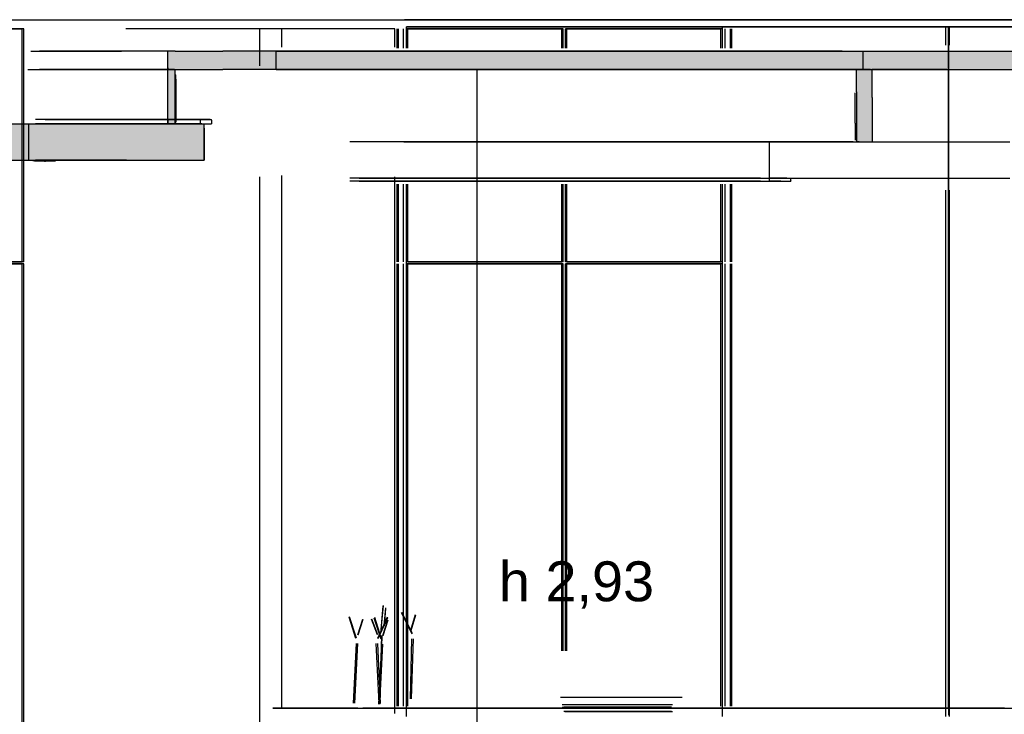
# Model space of a CAD drawing. Header units: millimetres. Extents: x -8253 to 34045, y -61360 to 6071.
# Tile 20 of 67: x 8710 to 11421, y -38844 to -36930. Entities that reach past the tile are written whole.
import ezdxf

# ---------------------------------------------------------------- set-up
doc = ezdxf.new("R2010")
doc.units = ezdxf.units.MM
for name, color, linetype in [('S-QUOTE', 40, 'Continuous'), ('S-TAGLIO-CS', 9, 'Continuous'), ('S-TAGLIO-SOFF', 8, 'Continuous'), ('S-VISTA', 8, 'Continuous'), ('S-VISTA-ARREDI', 9, 'Continuous')]:
    doc.layers.add(name, color=color, linetype=linetype)
doc.styles.add('VISIO', font='arial.ttf')

msp = doc.modelspace()

# ---------------------------------------------------------------- hatches: boundary and pattern name
at = {"layer": 'S-TAGLIO-CS'}
for points in [[(10974, -37068), (9270, -37068), (9240, -37068), (9138, -37068), (9136, -37068), (9128, -37068), (9118, -37068), (9118, -37062), (9118, -37016), (9138, -37016), (9240, -37016), (9270, -37016), (10974, -37016), (11662, -37016), (11742, -37016), (12132, -37016), (12236, -37016), (12236, -37018), (12236, -37068), (12216, -37068), (12132, -37068), (11742, -37068), (11662, -37068), (11058, -37068), (11048, -37068), (11034, -37068), (11022, -37068), (11014, -37068), (10974, -37068)], [(9118, -37068), (9128, -37068), (9136, -37068), (9138, -37068), (9138, -37080), (9138, -37216), (9120, -37216), (9118, -37216), (9118, -37204), (9118, -37068)], [(11014, -37068), (11022, -37068), (11034, -37068), (11048, -37068), (11058, -37068), (11058, -37144), (11058, -37268), (11048, -37268), (11034, -37268), (11024, -37268), (11022, -37268), (11020, -37268), (11014, -37268), (11014, -37128), (11014, -37068)], [(7188, -37316), (6976, -37316), (6962, -37316), (6872, -37316), (6804, -37316), (6350, -37316), (6350, -37226), (6350, -37216), (6804, -37216), (6872, -37216), (6962, -37216), (6976, -37216), (7188, -37216), (7400, -37216), (8642, -37216), (9004, -37216), (9118, -37216), (9120, -37216), (9138, -37216), (9208, -37216), (9212, -37216), (9218, -37216), (9218, -37230), (9218, -37316), (9120, -37316), (9004, -37316), (8642, -37316), (7400, -37316), (7188, -37316)]]:
    msp.add_hatch(color=9, dxfattribs=at).paths.add_polyline_path(points)

# ---------------------------------------------------------------- linework, layer by layer
at = {"layer": 'S-QUOTE'}
msp.add_line((9969.7, -39998), (9969.7, -37067), dxfattribs=at)
at = {"layer": 'S-TAGLIO-CS'}
for p, q in [((9138.1, -37017), (9118, -37017)), ((9118, -37062.9), (9118, -37017)), ((9138.2, -37017), (9239.2, -37017)), ((9239.2, -37017), (9269.5, -37017)), ((10974.7, -37017), (9269.5, -37017)), ((10974.7, -37017), (11662.5, -37017)), ((9118, -37062.9), (9118, -37067)), ((9128.6, -37067), (9118, -37067)), ((9136.2, -37067), (9118, -37067)), ((9118, -37204.7), (9118, -37067)), ((9128.6, -37067), (9239.2, -37067)), ((9136.2, -37067), (9138, -37067)), ((9138, -37080.6), (9138, -37067)), ((9138, -37080.6), (9138, -37217)), ((9140, -37093.9), (9140, -37082)), ((9239.2, -37067), (9269.5, -37067)), ((10974.7, -37067), (9269.5, -37067)), ((10974.7, -37067), (11662.5, -37067)), ((11014.1, -37067), (11021.6, -37067)), ((11014.1, -37129), (11014.1, -37067)), ((11021.6, -37067), (11033.6, -37067)), ((11033.6, -37067), (11047.7, -37067)), ((11047.7, -37067), (11057.5, -37067)), ((11057.5, -37144), (11057.5, -37067)), ((9140, -37093.9), (9140, -37212)), ((11010.7, -37215.2), (11010.7, -37132)), ((11014.1, -37129), (11014.1, -37267)), ((11057.5, -37144), (11057.5, -37267)), ((8641.5, -37217), (9004.1, -37217)), ((9004.1, -37217), (9120.3, -37217)), ((9118, -37204.7), (9118, -37217)), ((9119.6, -37217), (9118, -37217)), ((9119.6, -37217), (9138, -37217)), ((9120.3, -37217), (9218, -37217)), ((9234.1, -37205), (9208, -37205)), ((9208, -37215.6), (9208, -37205)), ((9208, -37215.6), (9208, -37217)), ((9211.5, -37217), (9208, -37217)), ((9211.5, -37217), (9238, -37217)), ((9218, -37229.2), (9218, -37217)), ((9234.1, -37205), (9238, -37205)), ((9238, -37206.5), (9238, -37205)), ((9238, -37206.5), (9238, -37217)), ((11010.7, -37215.2), (11010.7, -37262)), ((9218, -37229.2), (9218, -37317)), ((10775, -37267), (10822.5, -37267)), ((10775, -37364.9), (10775, -37267)), ((10823.1, -37267), (10870.8, -37267)), ((10872, -37267), (10920, -37267)), ((10920, -37267), (10920.6, -37267)), ((10920.6, -37267), (10921.3, -37267)), ((10921.3, -37267), (10922, -37267)), ((10922, -37267), (10970.2, -37267)), ((10970.2, -37267), (10971.2, -37267)), ((10971.2, -37267), (10972.2, -37267)), ((10972.2, -37267), (10973.2, -37267)), ((10973.2, -37267), (11019.7, -37267)), ((11021.6, -37267), (11014.1, -37267)), ((11019.7, -37267), (11021.1, -37267)), ((11021.1, -37267), (11022.4, -37267)), ((11021.6, -37267), (11033.6, -37267)), ((11022.4, -37267), (11023.9, -37267)), ((11023.9, -37267), (11071.5, -37267)), ((11033.6, -37267), (11047.7, -37267)), ((11047.7, -37267), (11057.5, -37267)), ((11071.5, -37267), (11073.2, -37267)), ((11073.2, -37267), (11075.1, -37267)), ((11075.1, -37267), (11121, -37267)), ((11121, -37267), (11123, -37267)), ((11123, -37267), (11125.2, -37267)), ((11125.2, -37267), (11127.5, -37267)), ((11127.5, -37267), (11173.6, -37267)), ((11173.6, -37267), (11176.1, -37267)), ((11176.1, -37267), (11178.8, -37267)), ((11178.8, -37267), (11225, -37267)), ((11225, -37267), (11228, -37267)), ((11228, -37267), (11231, -37267)), ((11231, -37267), (11275.5, -37267)), ((11275.5, -37267), (11278.9, -37267)), ((11278.9, -37267), (11282.4, -37267)), ((11282.4, -37267), (11286, -37267)), ((11286, -37267), (11331.5, -37267)), ((11331.5, -37267), (11335.5, -37267)), ((11335.5, -37267), (11339.6, -37267)), ((11339.6, -37267), (11383.5, -37267)), ((11383.5, -37267), (11388.1, -37267)), ((11388.1, -37267), (11392.7, -37267)), ((11392.7, -37267), (11436.6, -37267)), ((8641.5, -37317), (9004.1, -37317)), ((8751, -37319), (8746.4, -37319)), ((8751, -37319), (8751.8, -37319)), ((8751.8, -37319), (8764, -37319)), ((8764, -37319), (8765.9, -37319)), ((8765.9, -37319), (8778, -37319)), ((8778, -37320), (8774.9, -37320)), ((8778, -37319), (8780.2, -37319)), ((8778.1, -37320), (8781.1, -37320)), ((8780.2, -37319), (8792, -37319)), ((8792, -37319), (8793.7, -37319)), ((8793.7, -37319), (8804, -37319)), ((8804, -37319), (8804.7, -37319)), ((8804.7, -37319), (8808.6, -37319)), ((9004.1, -37317), (9120.3, -37317)), ((9120.3, -37317), (9218, -37317)), ((10775, -37364.9), (10775, -37367)), ((10822.5, -37367), (10775, -37367)), ((10775, -37367), (10805.7, -37367)), ((10775, -37374.8), (10775, -37367)), ((10805.7, -37375), (10775, -37375)), ((10805.7, -37367), (10833.5, -37367)), ((10805.7, -37375), (10833.5, -37375)), ((10823.1, -37367), (10870.8, -37367)), ((10833.5, -37374.1), (10833.5, -37367)), ((10833.5, -37374.1), (10833.5, -37375)), ((10872, -37367), (10920, -37367)), ((10920, -37367), (10920.6, -37367)), ((10920.6, -37367), (10921.3, -37367)), ((10921.3, -37367), (10922, -37367)), ((10922, -37367), (10970.2, -37367)), ((10970.2, -37367), (10971.2, -37367)), ((10971.2, -37367), (10972.2, -37367)), ((10972.2, -37367), (10973.2, -37367)), ((10973.2, -37367), (11019.7, -37367)), ((11019.7, -37367), (11021.1, -37367)), ((11021.1, -37367), (11022.4, -37367)), ((11022.4, -37367), (11023.9, -37367)), ((11023.9, -37367), (11071.5, -37367)), ((11071.5, -37367), (11073.2, -37367)), ((11073.2, -37367), (11075.1, -37367)), ((11075.1, -37367), (11121, -37367)), ((11121, -37367), (11123, -37367)), ((11123, -37367), (11125.2, -37367)), ((11125.2, -37367), (11127.5, -37367)), ((11127.5, -37367), (11173.6, -37367)), ((11173.6, -37367), (11176.1, -37367)), ((11176.1, -37367), (11178.8, -37367)), ((11178.8, -37367), (11225, -37367)), ((11225, -37367), (11228, -37367)), ((11228, -37367), (11231, -37367)), ((11231, -37367), (11234.3, -37367)), ((11234.3, -37367), (11278.9, -37367)), ((11278.9, -37367), (11282.4, -37367)), ((11282.4, -37367), (11286, -37367)), ((11286, -37367), (11331.5, -37367)), ((11331.5, -37367), (11335.5, -37367)), ((11335.5, -37367), (11339.6, -37367)), ((11339.6, -37367), (11383.5, -37367)), ((11383.5, -37367), (11388.1, -37367)), ((11388.1, -37367), (11392.7, -37367)), ((11392.7, -37367), (11436.6, -37367))]:
    msp.add_line(p, q, dxfattribs=at)
at = {"layer": 'S-TAGLIO-SOFF'}
for p, q in [((8625.5, -36930), (8987.9, -36930)), ((8987.9, -36930), (9107.5, -36930)), ((9107.5, -36930), (9537.6, -36930)), ((9537.6, -36930), (11121.3, -36930)), ((11121.3, -36930), (11142.3, -36930)), ((11142.3, -36930), (11515.5, -36930))]:
    msp.add_line(p, q, dxfattribs=at)
at = {"layer": 'S-VISTA'}
for p, q in [((8721, -36955), (8308, -36955)), ((8312, -36955), (8717, -36955)), ((8717, -37597), (8717, -36955)), ((8717, -37597), (8717, -36955)), ((8721, -37597), (8721, -36955)), ((8721, -37597), (8721, -36955)), ((8721, -37597), (8721, -36955)), ((9032, -36955), (9002, -36955)), ((9085, -36955), (9032, -36955)), ((9158, -36955), (9085, -36955)), ((9245, -36955), (9158, -36955)), ((9340, -36955), (9245, -36955)), ((9432, -36955), (9340, -36955)), ((9432, -36955), (9371, -36955)), ((9371, -37057), (9371, -36955)), ((9743, -36955), (9432, -36955)), ((9432, -37005.6), (9432, -36955)), ((9743, -37006), (9743, -36955)), ((9749, -37008.5), (9749, -36955)), ((9753, -37008.5), (9753, -36955)), ((9767, -37008.5), (9767, -36955)), ((9840, -36930), (9770, -36930)), ((9770, -36930), (9840, -36930)), ((10645, -36950), (9775, -36950)), ((9775, -36950), (10645, -36950)), ((9775, -37000), (9775, -36950)), ((10207, -36955), (9775, -36955)), ((9775, -37008.5), (9775, -36955)), ((9775, -37008.5), (9775, -36955)), ((9779, -36955), (10203, -36955)), ((9779, -37008.5), (9779, -36955)), ((11960, -36930), (9840, -36930)), ((9840, -36930), (10550, -36930)), ((10203, -37008.5), (10203, -36955)), ((10207, -37008.5), (10207, -36955)), ((10207, -37008.5), (10207, -36955)), ((10645, -36955), (10213, -36955)), ((10213, -37008.5), (10213, -36955)), ((10213, -37008.5), (10213, -36955)), ((10217, -36955), (10641, -36955)), ((10217, -37008.5), (10217, -36955)), ((10505, -36950), (11230, -36950)), ((10645, -36950), (10505, -36950)), ((10550, -36930), (10615, -36930)), ((10615, -36930), (11960, -36930)), ((11260, -36950), (10630, -36950)), ((10641, -37008.5), (10641, -36955)), ((10645, -37000), (10645, -36950)), ((10645, -37008.5), (10645, -36955)), ((10645, -37008.5), (10645, -36955)), ((10653, -37008.5), (10653, -36955)), ((10653, -37008.5), (10653, -36955)), ((10653, -37008.5), (10653, -36955)), ((10667, -37008.5), (10667, -36955)), ((10667, -37008.5), (10667, -36955)), ((10667, -37008.5), (10667, -36955)), ((10671, -37008.5), (10671, -36955)), ((10671, -37008.5), (10671, -36955)), ((10671, -37008.5), (10671, -36955)), ((11230, -36950), (11275, -36950)), ((11235, -36950), (11970, -36950)), ((11275, -36950), (11235, -36950)), ((11260, -37000), (11260, -36950)), ((11610, -36950), (11268, -36950)), ((11268, -36950), (11414, -36950)), ((11268, -36950), (11268, -38846)), ((11268, -38827), (11268, -36950)), ((11970, -36950), (11270, -36950)), ((11270, -37000), (11270, -36950)), ((11414, -36950), (11558, -36950)), ((8740.2, -37017), (8990.7, -37017)), ((9118, -37017), (8764.6, -37017)), ((9118, -37067), (9118, -37017)), ((9416, -37017), (11033, -37017)), ((9416, -37067), (9416, -37017)), ((11033, -37067), (11033, -37017)), ((11037, -37017), (11298, -37017)), ((8732.2, -37067), (9138, -37067)), ((9118, -37067), (8764.6, -37067)), ((9118, -37067), (8764.6, -37067)), ((9118, -37217), (9118, -37067)), ((9138, -37217), (9138, -37067)), ((11053, -37067), (9396, -37067)), ((9416, -37067), (11033, -37067)), ((9416, -37067), (11033, -37067)), ((9781, -37067), (9751, -37067)), ((9768, -37067), (9798, -37067)), ((9811, -37067), (9781, -37067)), ((9798, -37067), (9828, -37067)), ((9842, -37067), (9811, -37067)), ((9828, -37067), (9859, -37067)), ((9874, -37067), (9842, -37067)), ((9859, -37067), (9890, -37067)), ((9907, -37067), (9874, -37067)), ((9890, -37067), (9923, -37067)), ((9940, -37067), (9907, -37067)), ((9923, -37067), (9956, -37067)), ((9974, -37067), (9940, -37067)), ((9956, -37067), (9990, -37067)), ((10009, -37067), (9974, -37067)), ((9990, -37067), (10024, -37067)), ((10044, -37067), (10009, -37067)), ((10024, -37067), (10060, -37067)), ((10081, -37067), (10044, -37067)), ((10060, -37067), (10096, -37067)), ((10117, -37067), (10081, -37067)), ((10096, -37067), (10132, -37067)), ((10155, -37067), (10117, -37067)), ((10132, -37067), (10169, -37067)), ((10193, -37067), (10155, -37067)), ((10169, -37067), (10207, -37067)), ((10232, -37067), (10193, -37067)), ((10207, -37067), (10246, -37067)), ((10271, -37067), (10232, -37067)), ((10246, -37067), (10285, -37067)), ((10311, -37067), (10271, -37067)), ((10285, -37067), (10325, -37067)), ((10352, -37067), (10311, -37067)), ((10325, -37067), (10366, -37067)), ((10393, -37067), (10352, -37067)), ((10366, -37067), (10407, -37067)), ((10435, -37067), (10393, -37067)), ((10407, -37067), (10448, -37067)), ((10478, -37067), (10435, -37067)), ((10448, -37067), (10491, -37067)), ((10521, -37067), (10478, -37067)), ((10491, -37067), (10533, -37067)), ((10565, -37067), (10521, -37067)), ((10533, -37067), (10577, -37067)), ((10609, -37067), (10565, -37067)), ((10577, -37067), (10621, -37067)), ((10653, -37067), (10609, -37067)), ((10621, -37067), (10665, -37067)), ((10699, -37067), (10653, -37067)), ((10665, -37067), (10710, -37067)), ((10745, -37067), (10699, -37067)), ((10710, -37067), (10756, -37067)), ((10791, -37067), (10745, -37067)), ((10756, -37067), (10802, -37067)), ((10838, -37067), (10791, -37067)), ((10802, -37067), (10848, -37067)), ((10885, -37067), (10838, -37067)), ((10848, -37067), (10895, -37067)), ((10933, -37067), (10885, -37067)), ((10895, -37067), (10943, -37067)), ((10981, -37067), (10933, -37067)), ((10943, -37067), (10990, -37067)), ((11005, -37067), (10981, -37067)), ((10990, -37067), (11039, -37067)), ((11263.5, -37067), (11057, -37067)), ((11089.2, -37067), (11298, -37067)), ((11089.2, -37067), (11298, -37067)), ((8732.2, -37217), (9138, -37217)), ((8735, -37317), (8735, -37217)), ((9208, -37205), (8753.5, -37205)), ((9208, -37217), (8753.5, -37217)), ((8762.6, -37217), (9218, -37217)), ((9118, -37217), (8764.6, -37217)), ((8780.3, -37205), (9238, -37205)), ((8780.3, -37217), (9238, -37217)), ((9218, -37317), (9218, -37217)), ((9649, -37267), (9619, -37267)), ((9680, -37267), (9649, -37267)), ((9711, -37267), (9680, -37267)), ((9744, -37267), (9711, -37267)), ((9777, -37267), (9744, -37267)), ((9781, -37267), (9751, -37267)), ((9768, -37267), (9798, -37267)), ((9810, -37267), (9777, -37267)), ((9811, -37267), (9781, -37267)), ((9798, -37267), (9828, -37267)), ((9845, -37267), (9810, -37267)), ((9842, -37267), (9811, -37267)), ((9828, -37267), (9859, -37267)), ((9874, -37267), (9842, -37267)), ((9880, -37267), (9845, -37267)), ((9859, -37267), (9890, -37267)), ((9907, -37267), (9874, -37267)), ((9916, -37267), (9880, -37267)), ((9890, -37267), (9923, -37267)), ((9940, -37267), (9907, -37267)), ((9953, -37267), (9916, -37267)), ((9923, -37267), (9956, -37267)), ((9974, -37267), (9940, -37267)), ((9990, -37267), (9953, -37267)), ((9956, -37267), (9990, -37267)), ((10009, -37267), (9974, -37267)), ((10028, -37267), (9990, -37267)), ((9990, -37267), (10024, -37267)), ((10044, -37267), (10009, -37267)), ((10024, -37267), (10060, -37267)), ((10067, -37267), (10028, -37267)), ((10081, -37267), (10044, -37267)), ((10060, -37267), (10096, -37267)), ((10107, -37267), (10067, -37267)), ((10117, -37267), (10081, -37267)), ((10096, -37267), (10132, -37267)), ((10147, -37267), (10107, -37267)), ((10155, -37267), (10117, -37267)), ((10132, -37267), (10169, -37267)), ((10188, -37267), (10147, -37267)), ((10193, -37267), (10155, -37267)), ((10169, -37267), (10207, -37267)), ((10229, -37267), (10188, -37267)), ((10232, -37267), (10193, -37267)), ((10207, -37267), (10246, -37267)), ((10272, -37267), (10229, -37267)), ((10271, -37267), (10232, -37267)), ((10246, -37267), (10285, -37267)), ((10311, -37267), (10271, -37267)), ((10314, -37267), (10272, -37267)), ((10285, -37267), (10325, -37267)), ((10352, -37267), (10311, -37267)), ((10358, -37267), (10314, -37267)), ((10325, -37267), (10366, -37267)), ((10393, -37267), (10352, -37267)), ((10402, -37267), (10358, -37267)), ((10366, -37267), (10407, -37267)), ((10435, -37267), (10393, -37267)), ((10446, -37267), (10402, -37267)), ((10407, -37267), (10448, -37267)), ((10478, -37267), (10435, -37267)), ((10492, -37267), (10446, -37267)), ((10448, -37267), (10491, -37267)), ((10521, -37267), (10478, -37267)), ((10491, -37267), (10533, -37267)), ((10537, -37267), (10492, -37267)), ((10565, -37267), (10521, -37267)), ((10533, -37267), (10577, -37267)), ((10584, -37267), (10537, -37267)), ((10609, -37267), (10565, -37267)), ((10577, -37267), (10621, -37267)), ((10630, -37267), (10584, -37267)), ((10653, -37267), (10609, -37267)), ((10621, -37267), (10665, -37267)), ((10678, -37267), (10630, -37267)), ((10699, -37267), (10653, -37267)), ((10665, -37267), (10710, -37267)), ((10726, -37267), (10678, -37267)), ((10745, -37267), (10699, -37267)), ((10710, -37267), (10756, -37267)), ((10750, -37267), (10726, -37267)), ((10791, -37267), (10745, -37267)), ((10756, -37267), (10802, -37267)), ((10838, -37267), (10791, -37267)), ((10802, -37267), (10848, -37267)), ((10885, -37267), (10838, -37267)), ((10848, -37267), (10895, -37267)), ((10933, -37267), (10885, -37267)), ((10895, -37267), (10943, -37267)), ((10981, -37267), (10933, -37267)), ((10943, -37267), (10990, -37267)), ((11005, -37267), (10981, -37267)), ((10990, -37267), (11039, -37267)), ((9004.3, -37317), (8753.1, -37317)), ((8762.6, -37317), (9218, -37317)), ((9371, -39250), (9371, -37363)), ((9432, -38827), (9432, -37359.8)), ((9743, -38842), (9743, -37363)), ((9649, -37367), (9619, -37367)), ((9649, -37367), (9619, -37367)), ((9649, -37375), (9619, -37375)), ((9645, -37367), (9675, -37367)), ((9645, -37375), (9675, -37375)), ((9680, -37367), (9649, -37367)), ((9680, -37367), (9649, -37367)), ((9680, -37375), (9649, -37375)), ((9675, -37367), (9705, -37367)), ((9675, -37375), (9705, -37375)), ((9711, -37367), (9680, -37367)), ((9711, -37367), (9680, -37367)), ((9711, -37375), (9680, -37375)), ((9705, -37367), (9736, -37367)), ((9705, -37375), (9736, -37375)), ((9707, -37367), (10629, -37367)), ((9744, -37367), (9711, -37367)), ((9744, -37367), (9711, -37367)), ((9744, -37375), (9711, -37375)), ((9736, -37367), (9768, -37367)), ((9736, -37375), (9768, -37375)), ((9777, -37367), (9744, -37367)), ((9777, -37367), (9744, -37367)), ((9777, -37375), (9744, -37375)), ((9749, -37597), (9749, -37383)), ((9753, -37597), (9753, -37383)), ((9767, -37597), (9767, -37383)), ((9768, -37367), (9801, -37367)), ((9768, -37375), (9801, -37375)), ((9775, -37597), (9775, -37383)), ((9775, -37597), (9775, -37383)), ((9810, -37367), (9777, -37367)), ((9810, -37367), (9777, -37367)), ((9810, -37375), (9777, -37375)), ((9779, -37597), (9779, -37383)), ((9801, -37367), (9834, -37367)), ((9801, -37375), (9834, -37375)), ((9845, -37367), (9810, -37367)), ((9845, -37367), (9810, -37367)), ((9845, -37375), (9810, -37375)), ((9834, -37367), (9869, -37367)), ((9834, -37375), (9869, -37375)), ((9880, -37367), (9845, -37367)), ((9880, -37367), (9845, -37367)), ((9880, -37375), (9845, -37375)), ((9869, -37367), (9904, -37367)), ((9869, -37375), (9904, -37375)), ((9916, -37367), (9880, -37367)), ((9916, -37367), (9880, -37367)), ((9916, -37375), (9880, -37375)), ((9904, -37367), (9939, -37367)), ((9904, -37375), (9939, -37375)), ((9953, -37367), (9916, -37367)), ((9953, -37367), (9916, -37367)), ((9953, -37375), (9916, -37375)), ((9939, -37367), (9976, -37367)), ((9939, -37375), (9976, -37375)), ((9990, -37367), (9953, -37367)), ((9990, -37367), (9953, -37367)), ((9990, -37375), (9953, -37375)), ((9976, -37367), (10013, -37367)), ((9976, -37375), (10013, -37375)), ((10028, -37367), (9990, -37367)), ((10028, -37367), (9990, -37367)), ((10028, -37375), (9990, -37375)), ((10013, -37367), (10051, -37367)), ((10013, -37375), (10051, -37375)), ((10067, -37367), (10028, -37367)), ((10067, -37367), (10028, -37367)), ((10067, -37375), (10028, -37375)), ((10051, -37367), (10089, -37367)), ((10051, -37375), (10089, -37375)), ((10107, -37367), (10067, -37367)), ((10107, -37367), (10067, -37367)), ((10107, -37375), (10067, -37375)), ((10089, -37367), (10128, -37367)), ((10089, -37375), (10128, -37375)), ((10147, -37367), (10107, -37367)), ((10147, -37367), (10107, -37367)), ((10147, -37375), (10107, -37375)), ((10128, -37367), (10168, -37367)), ((10128, -37375), (10168, -37375)), ((10188, -37367), (10147, -37367)), ((10188, -37367), (10147, -37367)), ((10188, -37375), (10147, -37375)), ((10168, -37367), (10209, -37367)), ((10168, -37375), (10209, -37375)), ((10229, -37367), (10188, -37367)), ((10229, -37367), (10188, -37367)), ((10229, -37375), (10188, -37375)), ((10203, -37597), (10203, -37383)), ((10207, -37597), (10207, -37383)), ((10207, -37597), (10207, -37383)), ((10209, -37367), (10250, -37367)), ((10209, -37375), (10250, -37375)), ((10213, -37597), (10213, -37383)), ((10213, -37597), (10213, -37383)), ((10217, -37597), (10217, -37383)), ((10272, -37367), (10229, -37367)), ((10272, -37367), (10229, -37367)), ((10272, -37375), (10229, -37375)), ((10250, -37367), (10292, -37367)), ((10250, -37375), (10292, -37375)), ((10314, -37367), (10272, -37367)), ((10314, -37367), (10272, -37367)), ((10314, -37375), (10272, -37375)), ((10292, -37367), (10334, -37367)), ((10292, -37375), (10334, -37375)), ((10358, -37367), (10314, -37367)), ((10358, -37367), (10314, -37367)), ((10358, -37375), (10314, -37375)), ((10334, -37367), (10377, -37367)), ((10334, -37375), (10377, -37375)), ((10402, -37367), (10358, -37367)), ((10402, -37367), (10358, -37367)), ((10402, -37375), (10358, -37375)), ((10377, -37367), (10421, -37367)), ((10377, -37375), (10421, -37375)), ((10446, -37367), (10402, -37367)), ((10446, -37367), (10402, -37367)), ((10446, -37375), (10402, -37375)), ((10421, -37367), (10465, -37367)), ((10421, -37375), (10465, -37375)), ((10492, -37367), (10446, -37367)), ((10492, -37367), (10446, -37367)), ((10492, -37375), (10446, -37375)), ((10465, -37367), (10510, -37367)), ((10465, -37375), (10510, -37375)), ((10537, -37367), (10492, -37367)), ((10537, -37367), (10492, -37367)), ((10537, -37375), (10492, -37375)), ((10510, -37367), (10555, -37367)), ((10510, -37375), (10555, -37375)), ((10584, -37367), (10537, -37367)), ((10584, -37367), (10537, -37367)), ((10584, -37375), (10537, -37375)), ((10555, -37367), (10601, -37367)), ((10555, -37375), (10601, -37375)), ((10630, -37367), (10584, -37367)), ((10630, -37367), (10584, -37367)), ((10630, -37375), (10584, -37375)), ((10598, -37367), (10629, -37367)), ((10598, -37375), (10629, -37375)), ((10601, -37367), (10648, -37367)), ((10601, -37375), (10648, -37375)), ((10678, -37367), (10630, -37367)), ((10678, -37367), (10630, -37367)), ((10678, -37375), (10630, -37375)), ((10641, -37597), (10641, -37383)), ((10645, -37597), (10645, -37383)), ((10645, -37597), (10645, -37383)), ((10648, -37367), (10695, -37367)), ((10648, -37375), (10695, -37375)), ((10653, -37597), (10653, -37383)), ((10653, -37597), (10653, -37383)), ((10653, -37597), (10653, -37383)), ((10667, -37597), (10667, -37383)), ((10667, -37597), (10667, -37383)), ((10667, -37597), (10667, -37383)), ((10671, -37597), (10671, -37383)), ((10671, -37597), (10671, -37383)), ((10671, -37597), (10671, -37383)), ((10726, -37367), (10678, -37367)), ((10726, -37367), (10678, -37367)), ((10726, -37375), (10678, -37375)), ((10695, -37367), (10742, -37367)), ((10695, -37375), (10742, -37375)), ((10750, -37367), (10726, -37367)), ((10750, -37367), (10726, -37367)), ((10750, -37375), (10726, -37375)), ((10742, -37367), (10790, -37367)), ((10742, -37375), (10790, -37375)), ((10790, -37367), (10814.5, -37367)), ((10790, -37375), (10814.5, -37375)), ((9775, -38850), (9775, -37400)), ((10645, -38850), (10645, -37400)), ((11260, -38850), (11260, -37400)), ((11270, -38850), (11270, -37400)), ((8721, -37597), (8308, -37597)), ((8721, -37603), (8308, -37603)), ((8312, -37597), (8717, -37597)), ((8312, -37603), (8717, -37603)), ((8717, -39990), (8717, -37603)), ((8717, -39990), (8717, -37603)), ((8721, -39990), (8721, -37603)), ((8721, -39990), (8721, -37603)), ((8721, -39990), (8721, -37603)), ((9749, -38821.9), (9749, -37603)), ((9753, -38821.9), (9753, -37603)), ((9767, -38821.9), (9767, -37603)), ((10207, -37597), (9775, -37597)), ((10207, -37603), (9775, -37603)), ((9775, -38821.9), (9775, -37603)), ((9775, -38821.9), (9775, -37603)), ((9779, -37597), (10203, -37597)), ((9779, -37603), (10203, -37603)), ((9779, -38821.9), (9779, -37603)), ((10203, -38669.5), (10203, -37603)), ((10207, -38669.5), (10207, -37603)), ((10207, -38669.5), (10207, -37603)), ((10645, -37597), (10213, -37597)), ((10645, -37603), (10213, -37603)), ((10213, -38669.5), (10213, -37603)), ((10213, -38669.5), (10213, -37603)), ((10217, -37597), (10641, -37597)), ((10217, -37603), (10641, -37603)), ((10217, -38669.5), (10217, -37603)), ((10641, -38821.9), (10641, -37603)), ((10645, -38821.9), (10645, -37603)), ((10645, -38821.9), (10645, -37603)), ((10653, -38821.9), (10653, -37603)), ((10653, -38821.9), (10653, -37603)), ((10653, -38821.9), (10653, -37603)), ((10667, -38821.9), (10667, -37603)), ((10667, -38821.9), (10667, -37603)), ((10667, -38821.9), (10667, -37603)), ((10671, -38821.9), (10671, -37603)), ((10671, -38821.9), (10671, -37603)), ((10671, -38821.9), (10671, -37603)), ((9532, -38827), (9407, -38827)), ((9407, -38827), (9478, -38827)), ((9432, -38827), (9532, -38827)), ((9478, -38827), (9567, -38827)), ((9641, -38827), (9532, -38827)), ((9532, -38827), (9622, -38827)), ((9567, -38827), (9677, -38827)), ((9738, -38827), (9655, -38827)), ((9677, -38827), (9808, -38827)), ((9841, -38827), (9738, -38827)), ((9808, -38827), (9958, -38827)), ((9964, -38827), (9841, -38827)), ((9958, -38827), (10128, -38827)), ((10105, -38827), (9964, -38827)), ((10264, -38827), (10105, -38827)), ((10128, -38827), (10315, -38827)), ((10439, -38827), (10264, -38827)), ((10315, -38827), (10518, -38827)), ((10629, -38827), (10439, -38827)), ((10518, -38827), (10735, -38827)), ((10833, -38827), (10629, -38827)), ((10735, -38827), (10964, -38827)), ((11048, -38827), (10833, -38827)), ((10964, -38827), (11200, -38827)), ((11275, -38827), (11048, -38827)), ((11200, -38827), (11343, -38827)), ((11268, -38827), (11414, -38827)), ((11422, -38827), (11275, -38827)), ((11343, -38827), (11477, -38827)), ((11414, -38827), (11558, -38827))]:
    msp.add_line(p, q, dxfattribs=at)
at = {"layer": 'S-VISTA-ARREDI'}
for p, q in [((9705, -38610), (9712, -38544)), ((9705, -38612), (9711, -38545)), ((9714, -38600), (9718, -38551)), ((9715, -38600), (9718, -38552)), ((9636, -38635), (9617, -38576)), ((9637, -38634), (9618, -38575)), ((9641, -38625), (9655, -38582)), ((9642, -38625), (9656, -38582)), ((9695, -38625), (9679, -38582)), ((9696, -38625), (9680, -38582)), ((9705, -38637), (9686, -38579)), ((9706, -38636), (9688, -38577)), ((9696, -38634), (9723, -38575)), ((9697, -38635), (9724, -38577)), ((9791, -38623), (9761, -38564)), ((9792, -38621), (9762, -38563)), ((9787, -38612), (9800, -38569)), ((9788, -38613), (9801, -38570)), ((9710, -38627), (9724, -38584)), ((9711, -38627), (9725, -38584)), ((9702, -38814), (9707, -38627)), ((9703, -38814), (9708, -38627)), ((9786, -38801), (9790, -38636)), ((9789, -38801), (9794, -38636)), ((9629, -38813), (9637, -38649)), ((9633, -38813), (9641, -38649)), ((9700, -38814), (9692, -38649)), ((9704, -38814), (9696, -38649)), ((9699, -38816), (9707, -38651)), ((9702, -38816), (9710, -38651)), ((10199, -38797), (10533, -38797)), ((10200, -38797), (10534, -38797)), ((10501, -38818), (10204, -38818)), ((10204, -38824), (10353, -38824)), ((10505, -38824), (10208, -38824)), ((10508, -38818), (10212, -38818)), ((10353, -38824), (10501, -38824)), ((10505, -38836), (10208, -38836)), ((10211, -38836), (10508, -38836))]:
    msp.add_line(p, q, dxfattribs=at)

# ---------------------------------------------------------------- texts
at = {"layer": 'S-QUOTE', "style": 'VISIO'}
msp.add_text('h 2,93', height=110, dxfattribs=at).set_placement((10029.7, -38532.5))

doc.saveas('drawing.dxf')
